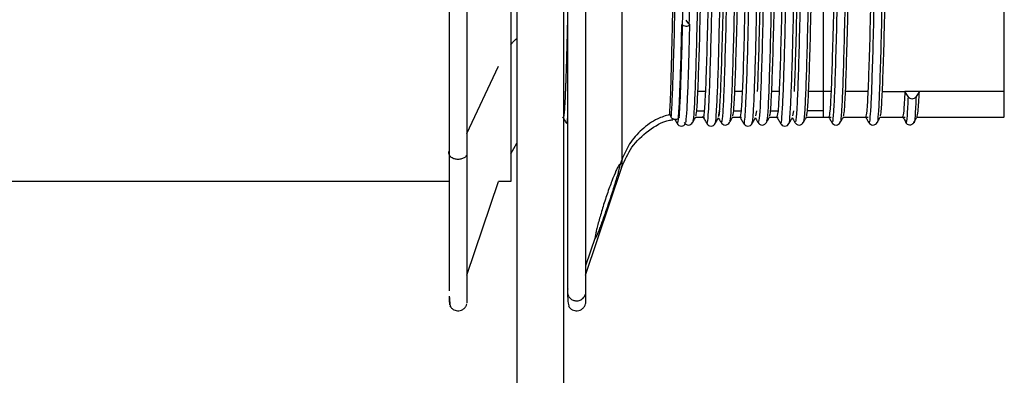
# Paper-space layout '_Inferior' of a CAD drawing. Header units: inches. Extents: x -0.5 to 3.7, y -6.4 to 5.4.
# Tile 2 of 4: x 1.6 to 3.7, y -1.8 to -1.1. Entities that reach past the tile are written whole.
import ezdxf

# ---------------------------------------------------------------- set-up
doc = ezdxf.new("R2010")
doc.units = ezdxf.units.IN
doc.header["$MEASUREMENT"] = 0

psp = doc.layouts.new('_Inferior')

# ---------------------------------------------------------------- linework, layer by layer
at = {"color": 7, "linetype": 'Continuous', "lineweight": 25}
for p, q in [((2.6559, 5.3686), (2.6559, -6.4414)), ((2.7559, 5.3686), (2.7559, -6.4414)), ((3.0233, -1.0851), (3.0172, -1.0774)), ((2.5496, -1.3198), (2.6168, -1.1759)), ((3.0584, -1.2296), (3.0425, -1.2296)), ((3.1372, -1.2296), (3.1213, -1.2296)), ((3.2159, -1.2296), (3.2, -1.2296)), ((3.3266, -1.2296), (3.2788, -1.2296)), ((3.4053, -1.2296), (3.3575, -1.2296)), ((3.4362, -1.2296), (3.4841, -1.2296)), ((3.491, -1.2406), (3.4841, -1.2295)), ((3.515, -1.2297), (3.4841, -1.2295)), ((3.6963, -1.2296), (3.4995, -1.2296)), ((3.515, -1.2297), (3.508, -1.2407)), ((2.9815, -1.278), (2.9855, -1.2849)), ((3.0401, -1.2708), (3.056, -1.2708)), ((3.0876, -1.2822), (3.0896, -1.2708)), ((3.1189, -1.2708), (3.1347, -1.2708)), ((3.1347, -1.2708), (3.1324, -1.2841)), ((3.1663, -1.2821), (3.1683, -1.2708)), ((3.1976, -1.2708), (3.2135, -1.2708)), ((3.2135, -1.2708), (3.2111, -1.2841)), ((3.2451, -1.282), (3.2471, -1.2708)), ((3.3097, -1.2708), (3.2763, -1.2708)), ((3.3097, -1.2708), (3.3097, -1.2841)), ((3.0379, -1.2845), (3.0562, -1.2845)), ((3.0922, -1.2949), (3.092, -1.2954)), ((3.1099, -1.2929), (3.1097, -1.2934)), ((3.1166, -1.2845), (3.1352, -1.2845)), ((3.1886, -1.2929), (3.1885, -1.293)), ((3.1954, -1.2845), (3.214, -1.2845)), ((3.2741, -1.2845), (3.3271, -1.2845)), ((3.3284, -1.293), (3.3283, -1.2928)), ((3.3528, -1.2845), (3.4059, -1.2845)), ((3.4071, -1.2932), (3.407, -1.2929)), ((3.4248, -1.2953), (3.4247, -1.295)), ((3.4316, -1.2845), (3.4846, -1.2845)), ((3.4856, -1.2928), (3.485, -1.2899)), ((3.5101, -1.2845), (3.6963, -1.2845)), ((2.6431, -1.3632), (2.6559, -1.3404)), ((2.8762, -1.3868), (2.8799, -1.3761)), ((2.8025, -1.6217), (2.8799, -1.3917)), ((2.512, -1.4222), (0.6749, -1.4222)), ((2.5496, -1.6217), (2.6168, -1.4222)), ((2.6434, -1.4222), (2.6168, -1.4222)), ((2.8232, -1.5414), (2.8025, -1.6019)), ((2.8025, -1.6624), (2.8025, -1.6827))]:
    psp.add_line(p, q, dxfattribs=at)
for points, knots in [([(2.5496, 0.6083), (2.5496, 0.609), (2.5496, 0.6161), (2.5496, 0.5878), (2.5496, 0.5211), (2.5496, 0.4093), (2.5496, 0.2624), (2.5496, 0.0844), (2.5496, -0.1173), (2.5496, -0.3352), (2.5496, -0.5607), (2.5496, -0.7855), (2.5496, -1.0001), (2.5496, -1.1992), (2.5496, -1.3092), (2.5496, -1.3643)], [0, 0, 0, 0, 0.008948, 0.091535, 0.174123, 0.256711, 0.339298, 0.421886, 0.504474, 0.587062, 0.669649, 0.752237, 0.834825, 0.917412, 1, 1, 1, 1]), ([(2.8025, 0.6099), (2.8025, 0.6101), (2.8025, 0.6173), (2.8025, 0.5912), (2.8025, 0.5285), (2.8025, 0.4197), (2.8025, 0.2756), (2.8025, 0.0999), (2.8025, -0.1002), (2.8025, -0.3171), (2.8025, -0.5424), (2.8025, -0.7674), (2.8025, -0.9836), (2.8025, -1.1826), (2.8025, -1.3569), (2.8025, -1.4989), (2.8025, -1.607), (2.8025, -1.6439), (2.8025, -1.6624)], [0, 0, 0, 0, 0.0015839, 0.068145, 0.1347061, 0.2012671, 0.2678282, 0.3343893, 0.4009503, 0.4675114, 0.5340725, 0.6006336, 0.6671946, 0.7337557, 0.8003168, 0.8668779, 0.9334389, 1, 1, 1, 1]), ([(2.512, -1.3561), (2.512, -1.0662), (2.512, -0.6331), (2.512, 0.1735), (2.512, 0.4819), (2.512, 0.5723)], [0, 0, 0, 0, 0.5, 0.5, 1, 1, 1, 1]), ([(2.7648, -1.6512), (2.7648, -1.6329), (2.7648, -1.5964), (2.7648, -1.4893), (2.7648, -1.3488), (2.7648, -1.1762), (2.7648, -0.9792), (2.7648, -0.7651), (2.7648, -0.5423), (2.7648, -0.3193), (2.7648, -0.1046), (2.7648, 0.0936), (2.7648, 0.2673), (2.7648, 0.4113), (2.7648, 0.5142), (2.7648, 0.5695), (2.7648, 0.5772), (2.7648, 0.5778)], [0, 0, 0, 0, 0.071052, 0.142104, 0.213156, 0.284208, 0.35526, 0.426312, 0.497364, 0.568416, 0.639468, 0.71052, 0.781573, 0.852625, 0.923677, 0.994729, 1, 1, 1, 1]), ([(2.6434, 0.3494), (2.6434, 0.3494), (2.6434, 0.2561), (2.6434, -0.0762), (2.6434, -0.3015), (2.6434, -0.7714), (2.6434, -0.9967), (2.6434, -1.3289), (2.6434, -1.4222), (2.6434, -1.4222)], [0, 0, 0, 0, 0.25, 0.25, 0.5, 0.5, 0.75, 0.75, 1, 1, 1, 1]), ([(2.8799, 0.3161), (2.8799, 0.3161), (2.8799, 0.3161), (2.8799, 0.2915), (2.8799, 0.2359), (2.8799, 0.1579), (2.8799, 0.0758), (2.8799, 0.0026), (2.8799, -0.0803), (2.8799, -0.1718), (2.8799, -0.2702), (2.8799, -0.3735), (2.8799, -0.4793), (2.8799, -0.5852), (2.8799, -0.6887), (2.8799, -0.7878), (2.8799, -0.8806), (2.8799, -0.9918), (2.8799, -1.1103), (2.8799, -1.2203), (2.8799, -1.2975), (2.8799, -1.349), (2.8799, -1.3675), (2.8799, -1.3761)], [0, 0, 0, 0, 0.020005, 0.078222, 0.143311, 0.215179, 0.253526, 0.293258, 0.334171, 0.376019, 0.418512, 0.461336, 0.50416, 0.546654, 0.588501, 0.629414, 0.669146, 0.707493, 0.779361, 0.84445, 0.902667, 0.954333, 1, 1, 1, 1]), ([(3.0142, 0.211), (3.014, 0.2105), (3.0133, 0.2093), (3.012, 0.1965), (3.0105, 0.1704), (3.009, 0.1303), (3.0077, 0.0856), (3.0063, 0.0327), (3.0048, -0.0356), (3.0033, -0.109), (3.0021, -0.1778), (3.0012, -0.2328), (3.0003, -0.2876), (2.9995, -0.3416), (2.9983, -0.4146), (2.997, -0.503), (2.9955, -0.6014), (2.9944, -0.6799), (2.9934, -0.7475), (2.9924, -0.8126), (2.9912, -0.8853), (2.9901, -0.9513), (2.9891, -1.0073), (2.9883, -1.0505), (2.9875, -1.0902), (2.9866, -1.1288), (2.9857, -1.1659), (2.9847, -1.2032), (2.9836, -1.2376), (2.9825, -1.2632), (2.9818, -1.2739), (2.9815, -1.278)], [0, 0, 0, 0, 0.021631, 0.057539, 0.109365, 0.153874, 0.19205, 0.22874, 0.273691, 0.326471, 0.355568, 0.383495, 0.410434, 0.436273, 0.460926, 0.512977, 0.557701, 0.595341, 0.621536, 0.652839, 0.689198, 0.730417, 0.757382, 0.784203, 0.808486, 0.834082, 0.864868, 0.894298, 0.932289, 0.973974, 1, 1, 1, 1]), ([(2.9855, -1.2849), (2.9863, -1.2762), (2.987, -1.2633), (2.9886, -1.2294), (2.9893, -1.2083), (2.9909, -1.1589), (2.9917, -1.1306), (2.9928, -1.0839), (2.9932, -1.0677), (2.9939, -1.034), (2.9943, -1.0163), (2.9954, -0.9611), (2.9962, -0.9214), (2.9977, -0.8378), (2.9985, -0.7941), (2.9997, -0.7271), (3.0001, -0.7046), (3.0008, -0.6593), (3.0012, -0.6367), (3.0023, -0.5684), (3.003, -0.5219), (3.0046, -0.4289), (3.0054, -0.3825), (3.0069, -0.2924), (3.0077, -0.2486), (3.0088, -0.1863), (3.0092, -0.1662), (3.0099, -0.1268), (3.0103, -0.1075), (3.0114, -0.0513), (3.0122, -0.0159), (3.0138, 0.0485), (3.0145, 0.0776), (3.0157, 0.1155), (3.0161, 0.1272), (3.0168, 0.1487), (3.0172, 0.1584), (3.0183, 0.1849), (3.019, 0.1989), (3.0206, 0.2186), (3.0214, 0.2243), (3.0222, 0.2256)], [0, 0, 0, 0, 0.0625, 0.0625, 0.125, 0.125, 0.1875, 0.1875, 0.21875, 0.21875, 0.25, 0.25, 0.3125, 0.3125, 0.375, 0.375, 0.40625, 0.40625, 0.4375, 0.4375, 0.5, 0.5, 0.5625, 0.5625, 0.625, 0.625, 0.65625, 0.65625, 0.6875, 0.6875, 0.75, 0.75, 0.8125, 0.8125, 0.84375, 0.84375, 0.875, 0.875, 0.9375, 0.9375, 1, 1, 1, 1]), ([(3.0026, -1.2849), (3.0033, -1.2746), (3.0047, -1.2537), (3.0069, -1.1954), (3.0091, -1.1192), (3.0112, -1.0256), (3.0133, -0.9178), (3.0155, -0.7982), (3.0177, -0.6713), (3.0198, -0.5406), (3.0219, -0.4095), (3.0242, -0.282), (3.0263, -0.1624), (3.0284, -0.0537), (3.0306, 0.0411), (3.0328, 0.1186), (3.0348, 0.1771), (3.037, 0.2131), (3.0387, 0.2286), (3.0396, 0.2244), (3.0398, 0.2235)], [0, 0, 0, 0, 0.057509, 0.115729, 0.1738, 0.231055, 0.288902, 0.347169, 0.404991, 0.462257, 0.520345, 0.578556, 0.636034, 0.693574, 0.751802, 0.809856, 0.867102, 0.924973, 0.983239, 1, 1, 1, 1]), ([(3.0527, 0.2232), (3.0521, 0.222), (3.0514, 0.218), (3.0502, 0.2049), (3.0497, 0.1958), (3.0485, 0.1723), (3.0478, 0.1579), (3.0466, 0.1239), (3.046, 0.1044), (3.0447, 0.061), (3.0441, 0.0371), (3.0432, -0.0014), (3.0429, -0.0147), (3.0423, -0.042), (3.042, -0.056), (3.0411, -0.0996), (3.0405, -0.1305), (3.0393, -0.1955), (3.0386, -0.2295), (3.0374, -0.2995), (3.0367, -0.3354), (3.0355, -0.4081), (3.0349, -0.4447), (3.0337, -0.5176), (3.0331, -0.5547), (3.0319, -0.6289), (3.0313, -0.666), (3.03, -0.7391), (3.0294, -0.7751), (3.0282, -0.8447), (3.0275, -0.8783), (3.0267, -0.9264), (3.0264, -0.9419), (3.0258, -0.9725), (3.0255, -0.9875), (3.0246, -1.0314), (3.0239, -1.0592), (3.0233, -1.0851)], [0, 0, 0, 0, 0.0625, 0.0625, 0.125, 0.125, 0.1875, 0.1875, 0.25, 0.25, 0.3125, 0.3125, 0.34375, 0.34375, 0.375, 0.375, 0.4375, 0.4375, 0.5, 0.5, 0.5625, 0.5625, 0.625, 0.625, 0.6875, 0.6875, 0.75, 0.75, 0.8125, 0.8125, 0.875, 0.875, 0.90625, 0.90625, 0.9375, 0.9375, 1, 1, 1, 1]), ([(3.0704, 0.2208), (3.0702, 0.2218), (3.0692, 0.2265), (3.0674, 0.2089), (3.0652, 0.1679), (3.0628, 0.1011), (3.0605, 0.0132), (3.0583, -0.0933), (3.0559, -0.2147), (3.0536, -0.3472), (3.0513, -0.4859), (3.049, -0.6262), (3.0467, -0.7638), (3.0443, -0.8935), (3.0421, -1.0111), (3.0398, -1.1127), (3.0374, -1.1951), (3.0352, -1.2542), (3.0331, -1.2894), (3.0317, -1.2925), (3.0311, -1.2939)], [0, 0, 0, 0, 0.017115, 0.075643, 0.133858, 0.192887, 0.251768, 0.309838, 0.368634, 0.427699, 0.486032, 0.544428, 0.603503, 0.662257, 0.720338, 0.779253, 0.838261, 0.896434, 0.955018, 1, 1, 1, 1]), ([(3.0425, -1.2296), (3.0433, -1.2087), (3.045, -1.1667), (3.0475, -1.0723), (3.0499, -0.9592), (3.0523, -0.8296), (3.0549, -0.6886), (3.0573, -0.5418), (3.0597, -0.3949), (3.0622, -0.2533), (3.0647, -0.1227), (3.0671, -0.008), (3.0696, 0.0864), (3.0721, 0.1576), (3.0745, 0.1988), (3.0762, 0.216), (3.077, 0.2112), (3.0771, 0.2111)], [0, 0, 0, 0, 0.07094, 0.142707, 0.213916, 0.284615, 0.356326, 0.427757, 0.498334, 0.569934, 0.641532, 0.712108, 0.783542, 0.855252, 0.925947, 0.997161, 1, 1, 1, 1]), ([(3.0616, -1.2961), (3.0621, -1.2968), (3.0633, -1.2983), (3.0652, -1.2753), (3.0673, -1.2308), (3.0695, -1.1648), (3.0717, -1.0808), (3.0738, -0.9808), (3.076, -0.8674), (3.0782, -0.7443), (3.0803, -0.6153), (3.0824, -0.484), (3.0846, -0.3538), (3.0868, -0.2293), (3.0888, -0.1141), (3.091, -0.011), (3.0932, 0.0768), (3.0954, 0.1463), (3.0974, 0.1949), (3.0994, 0.2218), (3.1005, 0.2227), (3.101, 0.223)], [0, 0, 0, 0, 0.0370522, 0.0911832, 0.145961, 0.2010658, 0.2556815, 0.3098857, 0.3648673, 0.4198957, 0.47418, 0.528689, 0.5837791, 0.6386352, 0.6927628, 0.7475611, 0.8026632, 0.8572532, 0.9114748, 0.9664691, 1, 1, 1, 1]), ([(3.0792, -1.2959), (3.0795, -1.2961), (3.0805, -1.297), (3.0822, -1.275), (3.0844, -1.231), (3.0866, -1.165), (3.0887, -1.081), (3.0908, -0.981), (3.093, -0.8677), (3.0952, -0.7445), (3.0973, -0.6156), (3.0994, -0.4843), (3.1016, -0.3541), (3.1038, -0.2296), (3.1059, -0.1143), (3.1081, -0.0112), (3.1103, 0.0766), (3.1124, 0.1461), (3.1145, 0.1951), (3.1166, 0.2235), (3.118, 0.2241), (3.1186, 0.2244)], [0, 0, 0, 0, 0.0231904, 0.0773155, 0.1320873, 0.1871861, 0.2417958, 0.2959942, 0.3509698, 0.4059922, 0.4602707, 0.5147737, 0.5698578, 0.624708, 0.6788297, 0.733622, 0.7887182, 0.8433022, 0.897518, 0.9525063, 1, 1, 1, 1]), ([(3.1246, 0.2102), (3.1238, 0.2072), (3.1223, 0.201), (3.12, 0.1566), (3.1174, 0.0866), (3.1149, -0.008), (3.1126, -0.1227), (3.1101, -0.2534), (3.1076, -0.395), (3.1052, -0.5418), (3.1027, -0.6886), (3.1002, -0.8296), (3.0978, -0.9592), (3.0953, -1.0723), (3.0928, -1.1667), (3.0912, -1.2087), (3.0904, -1.2296)], [0, 0, 0, 0, 0.065307, 0.136674, 0.209062, 0.281168, 0.352412, 0.424688, 0.496962, 0.568205, 0.640314, 0.712701, 0.784064, 0.855951, 0.928395, 1, 1, 1, 1]), ([(3.1316, 0.2213), (3.1314, 0.2218), (3.1305, 0.2246), (3.1288, 0.2045), (3.1266, 0.1606), (3.1242, 0.0906), (3.1219, 0.0002), (3.1196, -0.1084), (3.1173, -0.2316), (3.1149, -0.3652), (3.1127, -0.5043), (3.1104, -0.6445), (3.108, -0.7814), (3.1057, -0.9097), (3.1035, -1.0254), (3.1011, -1.1247), (3.0988, -1.2042), (3.0966, -1.2605), (3.0943, -1.2935), (3.0929, -1.2945), (3.0922, -1.2949)], [0, 0, 0, 0, 0.0121119, 0.0703521, 0.1285609, 0.1874868, 0.2461316, 0.3040647, 0.3628133, 0.4216958, 0.4797604, 0.5381629, 0.5971121, 0.6556072, 0.7136065, 0.7724502, 0.8312537, 0.8892135, 0.9477814, 1, 1, 1, 1]), ([(3.1492, 0.2201), (3.1488, 0.2214), (3.1477, 0.2254), (3.1459, 0.2049), (3.1436, 0.1603), (3.1412, 0.0905), (3.1389, -0.0001), (3.1367, -0.1087), (3.1343, -0.2318), (3.132, -0.3654), (3.1297, -0.5045), (3.1275, -0.6448), (3.1251, -0.7817), (3.1228, -0.91), (3.1205, -1.0256), (3.1182, -1.1249), (3.1158, -1.2045), (3.1136, -1.2602), (3.1116, -1.2911), (3.1104, -1.2924), (3.1099, -1.2929)], [0, 0, 0, 0, 0.026324, 0.084774, 0.143193, 0.202331, 0.261187, 0.319329, 0.378289, 0.437384, 0.495658, 0.554271, 0.613432, 0.672138, 0.730347, 0.789402, 0.848418, 0.906586, 0.965365, 1, 1, 1, 1]), ([(3.1213, -1.2296), (3.1221, -1.2087), (3.1237, -1.1667), (3.1262, -1.0723), (3.1287, -0.9592), (3.1311, -0.8296), (3.1336, -0.6886), (3.1361, -0.5418), (3.1385, -0.3949), (3.141, -0.2533), (3.1435, -0.1227), (3.1458, -0.008), (3.1483, 0.0864), (3.1509, 0.1576), (3.1532, 0.1988), (3.1549, 0.216), (3.1558, 0.2112), (3.1558, 0.2111)], [0, 0, 0, 0, 0.07094, 0.142707, 0.213916, 0.284615, 0.356326, 0.427757, 0.498334, 0.569934, 0.641532, 0.712108, 0.783542, 0.855252, 0.925947, 0.997161, 1, 1, 1, 1]), ([(3.1404, -1.2976), (3.1404, -1.298), (3.1412, -1.3027), (3.1427, -1.2904), (3.1448, -1.2595), (3.147, -1.2048), (3.1492, -1.131), (3.1513, -1.0397), (3.1534, -0.9337), (3.1556, -0.8156), (3.1578, -0.6895), (3.1599, -0.5591), (3.1621, -0.4279), (3.1643, -0.2995), (3.1664, -0.1786), (3.1685, -0.0682), (3.1707, 0.0288), (3.1729, 0.1088), (3.175, 0.1702), (3.1771, 0.209), (3.1787, 0.2267), (3.1796, 0.2244), (3.1797, 0.224)], [0, 0, 0, 0, 0.005577, 0.060101, 0.11435, 0.169354, 0.224335, 0.278544, 0.333121, 0.38821, 0.442995, 0.49711, 0.551953, 0.60703, 0.661526, 0.715797, 0.770812, 0.825781, 0.879972, 0.934575, 0.989666, 1, 1, 1, 1]), ([(3.158, -1.2971), (3.1586, -1.2954), (3.1599, -1.2915), (3.1619, -1.2588), (3.1641, -1.2051), (3.1663, -1.1311), (3.1683, -1.0399), (3.1705, -0.934), (3.1727, -0.8158), (3.1749, -0.6898), (3.1769, -0.5594), (3.1791, -0.4282), (3.1813, -0.2998), (3.1834, -0.1789), (3.1855, -0.0684), (3.1877, 0.0286), (3.1899, 0.1087), (3.192, 0.17), (3.1942, 0.2094), (3.196, 0.2275), (3.197, 0.224), (3.1973, 0.2229)], [0, 0, 0, 0, 0.0461247, 0.1003578, 0.1553464, 0.2103115, 0.2645046, 0.3190656, 0.3741386, 0.428908, 0.4830069, 0.537834, 0.592895, 0.6473751, 0.7016308, 0.7566301, 0.8115826, 0.8657582, 0.920345, 0.9754207, 1, 1, 1, 1]), ([(3.2101, 0.2207), (3.2099, 0.221), (3.209, 0.2226), (3.2073, 0.2), (3.205, 0.1526), (3.2026, 0.0797), (3.2003, -0.0134), (3.1981, -0.1241), (3.1957, -0.2489), (3.1934, -0.3835), (3.1911, -0.523), (3.1888, -0.663), (3.1865, -0.7991), (3.1842, -0.926), (3.1819, -1.0397), (3.1796, -1.1366), (3.1772, -1.2132), (3.175, -1.2661), (3.1729, -1.2951), (3.1715, -1.2942), (3.1709, -1.2938)], [0, 0, 0, 0, 0.015026, 0.073396, 0.132029, 0.19125, 0.250056, 0.308304, 0.367403, 0.426502, 0.48475, 0.543555, 0.602777, 0.661409, 0.719779, 0.778951, 0.837947, 0.896146, 0.955095, 1, 1, 1, 1]), ([(3.2279, 0.2202), (3.2274, 0.2212), (3.2262, 0.224), (3.2243, 0.2004), (3.222, 0.1524), (3.2197, 0.0796), (3.2174, -0.0136), (3.2151, -0.1243), (3.2128, -0.2492), (3.2104, -0.3838), (3.2082, -0.5233), (3.2059, -0.6633), (3.2035, -0.7994), (3.2012, -0.9262), (3.199, -1.0399), (3.1966, -1.1367), (3.1943, -1.2134), (3.1921, -1.2658), (3.1901, -1.2931), (3.189, -1.2929), (3.1886, -1.2929)], [0, 0, 0, 0, 0.032346, 0.090734, 0.149385, 0.208625, 0.267448, 0.325714, 0.384831, 0.443948, 0.502215, 0.561038, 0.620278, 0.678929, 0.737317, 0.796506, 0.855521, 0.913737, 0.972704, 1, 1, 1, 1]), ([(3.2, -1.2296), (3.2008, -1.2087), (3.2024, -1.1667), (3.205, -1.0723), (3.2074, -0.9592), (3.2098, -0.8296), (3.2123, -0.6886), (3.2148, -0.5418), (3.2172, -0.3949), (3.2197, -0.2533), (3.2222, -0.1227), (3.2246, -0.008), (3.2271, 0.0864), (3.2296, 0.1576), (3.232, 0.1988), (3.2336, 0.216), (3.2345, 0.2112), (3.2345, 0.2111)], [0, 0, 0, 0, 0.07094, 0.142707, 0.213916, 0.284615, 0.356326, 0.427757, 0.498334, 0.569934, 0.641532, 0.712108, 0.783542, 0.855252, 0.925947, 0.997161, 1, 1, 1, 1]), ([(3.2191, -1.2958), (3.2195, -1.2968), (3.2206, -1.2996), (3.2223, -1.2798), (3.2245, -1.2386), (3.2267, -1.1754), (3.2289, -1.0938), (3.2309, -0.9959), (3.2331, -0.8844), (3.2353, -0.7623), (3.2374, -0.634), (3.2396, -0.5028), (3.2418, -0.3722), (3.2439, -0.2466), (3.246, -0.1299), (3.2482, -0.0248), (3.2504, 0.0653), (3.2525, 0.1377), (3.2546, 0.189), (3.2564, 0.2174), (3.2575, 0.2201), (3.2578, 0.2209)], [0, 0, 0, 0, 0.029196, 0.084337, 0.139978, 0.19607, 0.251782, 0.306891, 0.362779, 0.418834, 0.474228, 0.529561, 0.5856, 0.64152, 0.696649, 0.752314, 0.808406, 0.864095, 0.919214, 0.975118, 1, 1, 1, 1]), ([(3.2367, -1.2964), (3.2369, -1.2967), (3.2378, -1.2986), (3.2394, -1.2794), (3.2415, -1.2389), (3.2437, -1.1755), (3.2459, -1.094), (3.248, -0.9962), (3.2502, -0.8846), (3.2524, -0.7625), (3.2545, -0.6342), (3.2566, -0.5031), (3.2588, -0.3725), (3.261, -0.2469), (3.2631, -0.1301), (3.2652, -0.0251), (3.2674, 0.0651), (3.2696, 0.1375), (3.2717, 0.189), (3.2735, 0.2184), (3.2747, 0.2211), (3.2751, 0.2221)], [0, 0, 0, 0, 0.014974, 0.07051, 0.126549, 0.183042, 0.239152, 0.294656, 0.350944, 0.4074, 0.46319, 0.518919, 0.57536, 0.63168, 0.687203, 0.743267, 0.799761, 0.855848, 0.911361, 0.967665, 1, 1, 1, 1]), ([(3.289, 0.2202), (3.2886, 0.2204), (3.2875, 0.2211), (3.2857, 0.1952), (3.2834, 0.1442), (3.281, 0.0684), (3.2788, -0.0272), (3.2765, -0.14), (3.2742, -0.2664), (3.2718, -0.4019), (3.2696, -0.5417), (3.2673, -0.6815), (3.2649, -0.8166), (3.2626, -0.9419), (3.2604, -1.0536), (3.258, -1.148), (3.2557, -1.2217), (3.2534, -1.2712), (3.2514, -1.2964), (3.2502, -1.2941), (3.2497, -1.2932)], [0, 0, 0, 0, 0.0256866, 0.0838766, 0.1425641, 0.2017071, 0.2603017, 0.3185572, 0.3776334, 0.4365751, 0.4946988, 0.5535364, 0.6126561, 0.6710563, 0.729488, 0.7886133, 0.8474298, 0.905559, 0.9645173, 1, 1, 1, 1]), ([(3.3066, 0.2207), (3.3061, 0.2212), (3.3048, 0.2227), (3.3028, 0.1954), (3.3005, 0.144), (3.2981, 0.0683), (3.2958, -0.0274), (3.2936, -0.1402), (3.2912, -0.2667), (3.2889, -0.4022), (3.2866, -0.542), (3.2843, -0.6818), (3.2819, -0.8169), (3.2797, -0.9422), (3.2774, -1.0538), (3.275, -1.1481), (3.2727, -1.222), (3.2705, -1.271), (3.2686, -1.2951), (3.2676, -1.2936), (3.2673, -1.2932)], [0, 0, 0, 0, 0.040731, 0.09889, 0.157547, 0.216659, 0.275223, 0.333448, 0.392493, 0.451404, 0.509498, 0.568305, 0.627393, 0.685763, 0.744164, 0.803258, 0.862044, 0.920143, 0.979071, 1, 1, 1, 1]), ([(3.2788, -1.2296), (3.2796, -1.2087), (3.2812, -1.1667), (3.2837, -1.0723), (3.2862, -0.9592), (3.2886, -0.8296), (3.2911, -0.6886), (3.2936, -0.5418), (3.2959, -0.3949), (3.2984, -0.2533), (3.301, -0.1227), (3.3033, -0.008), (3.3058, 0.0864), (3.3083, 0.1576), (3.3107, 0.1988), (3.3124, 0.216), (3.3132, 0.2112), (3.3133, 0.2111)], [0, 0, 0, 0, 0.07094, 0.142707, 0.213916, 0.284615, 0.356326, 0.427757, 0.498334, 0.569934, 0.641532, 0.712108, 0.783542, 0.855252, 0.925947, 0.997161, 1, 1, 1, 1]), ([(3.3097, 0.2112), (3.3097, 0.2114), (3.3097, 0.2161), (3.3097, 0.1991), (3.3097, 0.1582), (3.3097, 0.0872), (3.3097, -0.0068), (3.3097, -0.1214), (3.3097, -0.2519), (3.3097, -0.3934), (3.3097, -0.5403), (3.3097, -0.6871), (3.3097, -0.8281), (3.3097, -0.9579), (3.3097, -1.0716), (3.3097, -1.1642), (3.3097, -1.2347), (3.3097, -1.2588), (3.3097, -1.2708)], [0, 0, 0, 0, 0.001741, 0.068291, 0.134842, 0.201393, 0.267943, 0.334494, 0.401044, 0.467595, 0.534146, 0.600696, 0.667247, 0.733798, 0.800348, 0.866899, 0.933449, 1, 1, 1, 1]), ([(3.3608, 0.2104), (3.3601, 0.2074), (3.3585, 0.2012), (3.3562, 0.1566), (3.3536, 0.0866), (3.3512, -0.008), (3.3488, -0.1227), (3.3463, -0.2534), (3.3438, -0.395), (3.3414, -0.5418), (3.3389, -0.6886), (3.3364, -0.8296), (3.334, -0.9592), (3.3315, -1.0723), (3.329, -1.1667), (3.3274, -1.2087), (3.3266, -1.2296)], [0, 0, 0, 0, 0.066229, 0.137525, 0.209842, 0.281876, 0.35305, 0.425255, 0.497458, 0.568631, 0.640669, 0.712984, 0.784277, 0.856093, 0.928465, 1, 1, 1, 1]), ([(3.3678, 0.2203), (3.3673, 0.2201), (3.3661, 0.2195), (3.3642, 0.1899), (3.3618, 0.1354), (3.3595, 0.0568), (3.3572, -0.0413), (3.3549, -0.1561), (3.3526, -0.2841), (3.3502, -0.4204), (3.348, -0.5605), (3.3457, -0.7), (3.3433, -0.834), (3.3411, -0.9577), (3.3388, -1.0673), (3.3364, -1.1591), (3.3341, -1.2299), (3.3319, -1.276), (3.3299, -1.2978), (3.3288, -1.2942), (3.3284, -1.293)], [0, 0, 0, 0, 0.035284, 0.093249, 0.151885, 0.210842, 0.269121, 0.327337, 0.386284, 0.444962, 0.502916, 0.561679, 0.62059, 0.678688, 0.7371, 0.796072, 0.854602, 0.912617, 0.971478, 1, 1, 1, 1]), ([(3.3854, 0.2216), (3.3847, 0.2215), (3.3833, 0.2213), (3.3812, 0.19), (3.3789, 0.1352), (3.3765, 0.0567), (3.3742, -0.0415), (3.372, -0.1564), (3.3696, -0.2844), (3.3673, -0.4207), (3.3651, -0.5608), (3.3627, -0.7002), (3.3604, -0.8343), (3.3581, -0.9579), (3.3558, -1.0675), (3.3535, -1.1592), (3.3512, -1.2301), (3.3489, -1.2756), (3.3471, -1.2969), (3.3462, -1.2944), (3.346, -1.2938)], [0, 0, 0, 0, 0.049445, 0.107368, 0.165962, 0.224876, 0.283113, 0.341288, 0.400192, 0.458828, 0.51674, 0.575461, 0.634329, 0.692386, 0.750755, 0.809685, 0.868173, 0.926146, 0.984964, 1, 1, 1, 1]), ([(3.3575, -1.2296), (3.3583, -1.2087), (3.3599, -1.1667), (3.3624, -1.0723), (3.3649, -0.9592), (3.3673, -0.8296), (3.3698, -0.6886), (3.3723, -0.5418), (3.3747, -0.3949), (3.3772, -0.2533), (3.3797, -0.1227), (3.3821, -0.008), (3.3846, 0.0864), (3.3871, 0.1576), (3.3895, 0.1988), (3.3911, 0.216), (3.392, 0.2112), (3.392, 0.2111)], [0, 0, 0, 0, 0.07094, 0.142707, 0.213916, 0.284615, 0.356326, 0.427757, 0.498334, 0.569934, 0.641532, 0.712108, 0.783542, 0.855252, 0.925947, 0.997161, 1, 1, 1, 1]), ([(3.4464, 0.2204), (3.4459, 0.2194), (3.4446, 0.217), (3.4426, 0.1839), (3.4403, 0.1262), (3.4379, 0.0448), (3.4357, -0.0557), (3.4334, -0.1725), (3.431, -0.3019), (3.4287, -0.439), (3.4265, -0.5792), (3.4241, -0.7183), (3.4218, -0.8512), (3.4195, -0.9732), (3.4172, -1.0806), (3.4148, -1.1697), (3.4126, -1.2376), (3.4103, -1.2802), (3.4084, -1.299), (3.4074, -1.2944), (3.4071, -1.2932)], [0, 0, 0, 0, 0.03958, 0.0977014, 0.1566116, 0.2157099, 0.2740158, 0.3325572, 0.3917001, 0.4504407, 0.5086064, 0.5676212, 0.6266495, 0.6848283, 0.7435446, 0.8026898, 0.8612601, 0.9195418, 0.9786313, 1, 1, 1, 1]), ([(3.4642, 0.2233), (3.4634, 0.2221), (3.4619, 0.2199), (3.4597, 0.1842), (3.4573, 0.1259), (3.4549, 0.0447), (3.4527, -0.0559), (3.4504, -0.1727), (3.448, -0.3022), (3.4457, -0.4393), (3.4435, -0.5795), (3.4412, -0.7186), (3.4388, -0.8514), (3.4366, -0.9734), (3.4343, -1.0809), (3.4319, -1.1698), (3.4296, -1.2379), (3.4274, -1.2796), (3.4257, -1.2983), (3.4249, -1.2955), (3.4248, -1.2953)], [0, 0, 0, 0, 0.058784, 0.11681, 0.175622, 0.234623, 0.292832, 0.351277, 0.410322, 0.468966, 0.527035, 0.585952, 0.644883, 0.702966, 0.761585, 0.820632, 0.879106, 0.937291, 0.996283, 1, 1, 1, 1]), ([(3.4362, -1.2296), (3.437, -1.2087), (3.4387, -1.1667), (3.4412, -1.0723), (3.4436, -0.9592), (3.446, -0.8296), (3.4486, -0.6886), (3.451, -0.5418), (3.4534, -0.3949), (3.4559, -0.2533), (3.4584, -0.1227), (3.4608, -0.008), (3.4633, 0.0864), (3.4658, 0.1576), (3.4682, 0.1988), (3.4699, 0.216), (3.4707, 0.2112), (3.4708, 0.2111)], [0, 0, 0, 0, 0.07094, 0.142707, 0.213916, 0.284615, 0.356326, 0.427757, 0.498334, 0.569934, 0.641532, 0.712108, 0.783542, 0.855252, 0.925947, 0.997161, 1, 1, 1, 1]), ([(3.6963, -1.2296), (3.6963, -1.2086), (3.6963, -1.1666), (3.6963, -1.0723), (3.6963, -0.9593), (3.6963, -0.8295), (3.6963, -0.6886), (3.6963, -0.5419), (3.6963, -0.3949), (3.6963, -0.2534), (3.6963, -0.1227), (3.6963, -0.0079), (3.6963, 0.0864), (3.6963, 0.1576), (3.6963, 0.1988), (3.6963, 0.216), (3.6963, 0.2113), (3.6963, 0.2111)], [0, 0, 0, 0, 0.071241, 0.142483, 0.213724, 0.284966, 0.356207, 0.427448, 0.49869, 0.569931, 0.641172, 0.712414, 0.783655, 0.854897, 0.926138, 0.997379, 1, 1, 1, 1]), ([(3.0926, 0.2096), (3.0919, 0.2069), (3.0903, 0.201), (3.088, 0.1571), (3.0856, 0.0875), (3.0831, -0.0069), (3.0806, -0.1214), (3.0782, -0.2519), (3.0757, -0.3933), (3.0732, -0.5403), (3.0708, -0.687), (3.0683, -0.8281), (3.0658, -0.9579), (3.0634, -1.0715), (3.0609, -1.1642), (3.0584, -1.2348), (3.0568, -1.2588), (3.056, -1.2708)], [0, 0, 0, 0, 0.059007, 0.126206, 0.192923, 0.260595, 0.328003, 0.394605, 0.462172, 0.529737, 0.596338, 0.663749, 0.73142, 0.798133, 0.865337, 0.93306, 1, 1, 1, 1]), ([(3.1714, 0.2097), (3.1706, 0.207), (3.1691, 0.2011), (3.1667, 0.1571), (3.1643, 0.0875), (3.1618, -0.0069), (3.1593, -0.1214), (3.1569, -0.2519), (3.1544, -0.3933), (3.1519, -0.5403), (3.1495, -0.687), (3.1471, -0.8281), (3.1445, -0.9579), (3.1421, -1.0715), (3.1397, -1.1642), (3.1372, -1.2348), (3.1355, -1.2588), (3.1347, -1.2708)], [0, 0, 0, 0, 0.059417, 0.126587, 0.193275, 0.260917, 0.328295, 0.394868, 0.462407, 0.529942, 0.596514, 0.663896, 0.731537, 0.798221, 0.865395, 0.93309, 1, 1, 1, 1]), ([(3.2032, 0.2095), (3.2025, 0.2066), (3.201, 0.2005), (3.1987, 0.1566), (3.1962, 0.0866), (3.1937, -0.008), (3.1913, -0.1227), (3.1888, -0.2534), (3.1863, -0.395), (3.1839, -0.5418), (3.1814, -0.6886), (3.1789, -0.8296), (3.1765, -0.9592), (3.1741, -1.0723), (3.1715, -1.1667), (3.1699, -1.2087), (3.1691, -1.2296)], [0, 0, 0, 0, 0.062252, 0.133852, 0.206477, 0.278818, 0.350295, 0.422808, 0.495318, 0.566794, 0.639138, 0.711762, 0.783359, 0.85548, 0.928161, 1, 1, 1, 1]), ([(3.2495, 0.2059), (3.2489, 0.2037), (3.2476, 0.1981), (3.2454, 0.1568), (3.2431, 0.0876), (3.2405, -0.0069), (3.238, -0.1214), (3.2357, -0.2519), (3.2332, -0.3933), (3.2307, -0.5403), (3.2283, -0.687), (3.2258, -0.8281), (3.2233, -0.9579), (3.2209, -1.0715), (3.2184, -1.1642), (3.2159, -1.2348), (3.2143, -1.2588), (3.2135, -1.2708)], [0, 0, 0, 0, 0.042905, 0.111254, 0.179112, 0.247942, 0.316503, 0.384245, 0.452969, 0.52169, 0.589431, 0.657995, 0.726824, 0.794679, 0.863032, 0.931915, 1, 1, 1, 1]), ([(3.282, 0.2098), (3.2813, 0.2069), (3.2797, 0.2007), (3.2774, 0.1566), (3.2749, 0.0866), (3.2724, -0.008), (3.27, -0.1227), (3.2675, -0.2534), (3.265, -0.395), (3.2627, -0.5418), (3.2602, -0.6886), (3.2577, -0.8296), (3.2553, -0.9592), (3.2528, -1.0723), (3.2503, -1.1667), (3.2487, -1.2087), (3.2479, -1.2296)], [0, 0, 0, 0, 0.063531, 0.135033, 0.207559, 0.279802, 0.351181, 0.423595, 0.496006, 0.567385, 0.639631, 0.712155, 0.783654, 0.855677, 0.928259, 1, 1, 1, 1]), ([(3.4395, 0.2098), (3.4387, 0.2069), (3.4372, 0.2007), (3.4349, 0.1566), (3.4324, 0.0866), (3.4299, -0.008), (3.4275, -0.1227), (3.425, -0.2534), (3.4225, -0.395), (3.4201, -0.5418), (3.4177, -0.6886), (3.4151, -0.8296), (3.4127, -0.9592), (3.4103, -1.0723), (3.4078, -1.1667), (3.4061, -1.2087), (3.4053, -1.2296)], [0, 0, 0, 0, 0.0635, 0.135004, 0.207533, 0.279778, 0.351159, 0.423576, 0.495989, 0.56737, 0.639618, 0.712145, 0.783647, 0.855672, 0.928256, 1, 1, 1, 1]), ([(2.764, -1.0767), (2.7639, -1.0808), (2.7638, -1.0891), (2.7635, -1.1012), (2.7632, -1.1132), (2.7629, -1.125), (2.7626, -1.1365), (2.7623, -1.1478), (2.762, -1.1589), (2.7617, -1.1697), (2.7613, -1.1801), (2.761, -1.1902), (2.7607, -1.2), (2.7604, -1.2093), (2.76, -1.2183), (2.7597, -1.2267), (2.7592, -1.2373), (2.7587, -1.2489), (2.7581, -1.2603), (2.7575, -1.2692), (2.7569, -1.2759), (2.7564, -1.2808), (2.7561, -1.2827), (2.7559, -1.2837)], [0, 0, 0, 0, 0.0346924, 0.0699075, 0.1056397, 0.1418826, 0.1786288, 0.21587, 0.2535972, 0.2918003, 0.3304683, 0.3695892, 0.4091502, 0.4491373, 0.4895359, 0.5303301, 0.5715032, 0.6525239, 0.7297018, 0.8029746, 0.8723084, 0.9377724, 1, 1, 1, 1]), ([(2.9984, -1.2959), (2.9988, -1.2967), (3, -1.2992), (3.0018, -1.2783), (3.0039, -1.2357), (3.0061, -1.1725), (3.0076, -1.1151), (3.0083, -1.0866)], [0, 0, 0, 0, 0.126963, 0.3433, 0.562721, 0.782703, 1, 1, 1, 1]), ([(3.0083, -1.0866), (3.0086, -1.087), (3.0092, -1.0877), (3.0104, -1.0886), (3.0128, -1.0898), (3.0168, -1.0906), (3.0211, -1.0898), (3.0238, -1.0884), (3.0248, -1.0874), (3.0253, -1.0869)], [0, 0, 0, 0, 0.084573, 0.167828, 0.252401, 0.502166, 0.751932, 0.876032, 1, 1, 1, 1]), ([(3.0159, -1.2962), (3.0164, -1.2959), (3.0175, -1.2951), (3.0189, -1.2748), (3.0203, -1.248), (3.0217, -1.2154), (3.0233, -1.1654), (3.0246, -1.1133), (3.0253, -1.0869)], [0, 0, 0, 0, 0.1364608, 0.3594705, 0.4706884, 0.581907, 0.7884054, 1, 1, 1, 1]), ([(2.6434, -1.1303), (2.6446, -1.1285), (2.6477, -1.1236), (2.6527, -1.1195), (2.6559, -1.1168)], [0, 0, 0, 0, 0.351808, 1, 1, 1, 1]), ([(3.0381, -1.2819), (3.0387, -1.28), (3.0403, -1.2758), (3.0417, -1.246), (3.0425, -1.2296)], [0, 0, 0, 0, 0.4517132, 1, 1, 1, 1]), ([(3.0904, -1.2296), (3.0896, -1.2458), (3.088, -1.2777), (3.0863, -1.2818), (3.0855, -1.2839)], [0, 0, 0, 0, 0.507216, 1, 1, 1, 1]), ([(3.1168, -1.2817), (3.1175, -1.2799), (3.119, -1.2756), (3.1205, -1.246), (3.1213, -1.2296)], [0, 0, 0, 0, 0.447123, 1, 1, 1, 1]), ([(3.1956, -1.2818), (3.1962, -1.28), (3.1978, -1.2757), (3.1992, -1.246), (3.2, -1.2296)], [0, 0, 0, 0, 0.449609, 1, 1, 1, 1]), ([(3.2742, -1.2822), (3.2749, -1.2803), (3.2765, -1.2761), (3.278, -1.2459), (3.2788, -1.2296)], [0, 0, 0, 0, 0.457328, 1, 1, 1, 1]), ([(3.3266, -1.2296), (3.3258, -1.2458), (3.3242, -1.2777), (3.3226, -1.2818), (3.3218, -1.2839)], [0, 0, 0, 0, 0.507216, 1, 1, 1, 1]), ([(3.353, -1.2821), (3.3537, -1.2802), (3.3552, -1.276), (3.3567, -1.2459), (3.3575, -1.2296)], [0, 0, 0, 0, 0.45603, 1, 1, 1, 1]), ([(3.4053, -1.2296), (3.4045, -1.2458), (3.4029, -1.2777), (3.4013, -1.2818), (3.4005, -1.2839)], [0, 0, 0, 0, 0.507216, 1, 1, 1, 1]), ([(3.4318, -1.2819), (3.4325, -1.28), (3.434, -1.2758), (3.4354, -1.246), (3.4362, -1.2296)], [0, 0, 0, 0, 0.4500728, 1, 1, 1, 1]), ([(3.4841, -1.2296), (3.4833, -1.2458), (3.4817, -1.2777), (3.48, -1.2818), (3.4792, -1.2839)], [0, 0, 0, 0, 0.507216, 1, 1, 1, 1]), ([(3.5101, -1.2839), (3.5109, -1.2818), (3.5126, -1.2777), (3.5142, -1.2458), (3.515, -1.2297)], [0, 0, 0, 0, 0.492405, 1, 1, 1, 1]), ([(3.6963, -1.2839), (3.6963, -1.2819), (3.6963, -1.2777), (3.6963, -1.2458), (3.6963, -1.2296)], [0, 0, 0, 0, 0.490632, 1, 1, 1, 1]), ([(3.491, -1.2406), (3.4903, -1.2555), (3.4887, -1.2853), (3.4869, -1.3002), (3.4859, -1.2943), (3.4856, -1.2928)], [0, 0, 0, 0, 0.4256, 0.856348, 1, 1, 1, 1]), ([(3.491, -1.2406), (3.4913, -1.2411), (3.4919, -1.242), (3.4932, -1.2431), (3.4955, -1.2446), (3.4995, -1.2457), (3.5038, -1.2446), (3.5066, -1.2427), (3.5076, -1.2414), (3.508, -1.2407)], [0, 0, 0, 0, 0.084242, 0.167171, 0.251413, 0.500201, 0.748989, 0.874495, 1, 1, 1, 1]), ([(3.508, -1.2407), (3.5073, -1.2555), (3.5058, -1.2851), (3.504, -1.3), (3.5031, -1.2951), (3.503, -1.2943)], [0, 0, 0, 0, 0.4526443, 0.9107641, 1, 1, 1, 1]), ([(2.9821, -1.2791), (2.9735, -1.2817), (2.9517, -1.2885), (2.922, -1.3102), (2.8952, -1.3402), (2.8849, -1.3643), (2.8799, -1.3761)], [0, 0, 0, 0, 0.183327, 0.462621, 0.737704, 1, 1, 1, 1]), ([(3.056, -1.2708), (3.0555, -1.2765), (3.0547, -1.2846), (3.0539, -1.2832), (3.0536, -1.2828)], [0, 0, 0, 0, 0.69556, 1, 1, 1, 1]), ([(2.7538, -1.2841), (2.7552, -1.2865), (2.758, -1.2913), (2.7607, -1.2961), (2.7621, -1.2985)], [0, 0, 0, 0, 0.499997, 1, 1, 1, 1]), ([(2.7622, -1.2962), (2.7624, -1.2972), (2.7633, -1.3014), (2.7642, -1.2918), (2.7648, -1.2845)], [0, 0, 0, 0, 0.239443, 1, 1, 1, 1]), ([(2.8799, -1.3912), (2.8863, -1.3765), (2.8995, -1.3463), (2.936, -1.3123), (2.9679, -1.293), (2.9869, -1.2904), (2.9893, -1.2901)], [0, 0, 0, 0, 0.30714, 0.629812, 0.952483, 1, 1, 1, 1]), ([(3.0026, -1.2849), (3.0023, -1.2853), (3.0017, -1.2862), (3.0006, -1.2873), (2.9983, -1.289), (2.994, -1.2903), (2.9896, -1.2889), (2.9869, -1.2868), (2.986, -1.2855), (2.9855, -1.2849)], [0, 0, 0, 0, 0.077401, 0.154454, 0.233189, 0.50011, 0.767031, 0.882776, 1, 1, 1, 1]), ([(2.9932, -1.2896), (2.9936, -1.2902), (2.9953, -1.2931), (2.997, -1.2961), (2.9984, -1.2985)], [0, 0, 0, 0, 0.194882, 1, 1, 1, 1]), ([(2.9983, -1.2985), (2.9994, -1.2998), (3.0014, -1.3025), (3.0072, -1.3043), (3.0131, -1.3025), (3.0151, -1.2998), (3.0161, -1.2985)], [0, 0, 0, 0, 0.246782, 0.500521, 0.754003, 1, 1, 1, 1]), ([(3.0134, -1.2962), (3.0144, -1.2975), (3.0164, -1.3002), (3.0223, -1.302), (3.0281, -1.3002), (3.0302, -1.2974), (3.0312, -1.2961)], [0, 0, 0, 0, 0.246316, 0.499794, 0.753373, 1, 1, 1, 1]), ([(3.0311, -1.2961), (3.0323, -1.2941), (3.0346, -1.2901), (3.0369, -1.2861), (3.0381, -1.2841)], [0, 0, 0, 0, 0.500002, 1, 1, 1, 1]), ([(3.0532, -1.2841), (3.0546, -1.2865), (3.0574, -1.2913), (3.0601, -1.2961), (3.0615, -1.2985)], [0, 0, 0, 0, 0.499997, 1, 1, 1, 1]), ([(3.0615, -1.2985), (3.0625, -1.2998), (3.0646, -1.3025), (3.0704, -1.3043), (3.0763, -1.3025), (3.0783, -1.2998), (3.0793, -1.2985)], [0, 0, 0, 0, 0.246715, 0.500362, 0.753831, 1, 1, 1, 1]), ([(3.0793, -1.2985), (3.0807, -1.2961), (3.0832, -1.2918), (3.0856, -1.2875), (3.0867, -1.2856)], [0, 0, 0, 0, 0.556768, 1, 1, 1, 1]), ([(3.0864, -1.2862), (3.0871, -1.2875), (3.089, -1.2907), (3.0909, -1.294), (3.092, -1.296)], [0, 0, 0, 0, 0.384136, 1, 1, 1, 1]), ([(3.0921, -1.2961), (3.0931, -1.2974), (3.0951, -1.3002), (3.1009, -1.302), (3.1068, -1.3002), (3.1088, -1.2975), (3.1098, -1.2962)], [0, 0, 0, 0, 0.2461381, 0.4997874, 0.7535417, 1, 1, 1, 1]), ([(3.1099, -1.2961), (3.1111, -1.2941), (3.1134, -1.2901), (3.1157, -1.2861), (3.1168, -1.2841)], [0, 0, 0, 0, 0.5000023, 1, 1, 1, 1]), ([(3.132, -1.2841), (3.1334, -1.2865), (3.1361, -1.2913), (3.1389, -1.2961), (3.1403, -1.2985)], [0, 0, 0, 0, 0.499997, 1, 1, 1, 1]), ([(3.1403, -1.2985), (3.1413, -1.2998), (3.1433, -1.3025), (3.1492, -1.3043), (3.155, -1.3025), (3.1571, -1.2998), (3.1581, -1.2985)], [0, 0, 0, 0, 0.246905, 0.500382, 0.753671, 1, 1, 1, 1]), ([(3.1581, -1.2985), (3.1594, -1.2961), (3.1619, -1.2918), (3.1644, -1.2875), (3.1655, -1.2856)], [0, 0, 0, 0, 0.556758, 1, 1, 1, 1]), ([(3.1651, -1.2862), (3.1659, -1.2875), (3.1678, -1.2909), (3.1697, -1.2942), (3.1708, -1.2962)], [0, 0, 0, 0, 0.395491, 1, 1, 1, 1]), ([(3.1708, -1.2961), (3.1718, -1.2974), (3.1738, -1.3002), (3.1797, -1.302), (3.1856, -1.3002), (3.1876, -1.2975), (3.1886, -1.2961)], [0, 0, 0, 0, 0.246549, 0.499765, 0.753098, 1, 1, 1, 1]), ([(3.1886, -1.2961), (3.1898, -1.2941), (3.1921, -1.2901), (3.1944, -1.2861), (3.1956, -1.2841)], [0, 0, 0, 0, 0.500002, 1, 1, 1, 1]), ([(3.2108, -1.2842), (3.2121, -1.2866), (3.2149, -1.2913), (3.2177, -1.2961), (3.219, -1.2985)], [0, 0, 0, 0, 0.4999972, 1, 1, 1, 1]), ([(3.219, -1.2985), (3.22, -1.2998), (3.2221, -1.3025), (3.2279, -1.3043), (3.2338, -1.3025), (3.2358, -1.2998), (3.2368, -1.2984)], [0, 0, 0, 0, 0.2468283, 0.5003797, 0.7537435, 1, 1, 1, 1]), ([(3.2368, -1.2984), (3.2382, -1.296), (3.2407, -1.2917), (3.2431, -1.2875), (3.2442, -1.2856)], [0, 0, 0, 0, 0.556752, 1, 1, 1, 1]), ([(3.2439, -1.2862), (3.2446, -1.2876), (3.2466, -1.2909), (3.2485, -1.2942), (3.2496, -1.2962)], [0, 0, 0, 0, 0.399815, 1, 1, 1, 1]), ([(3.2496, -1.2962), (3.2506, -1.2975), (3.2526, -1.3002), (3.2585, -1.302), (3.2643, -1.3002), (3.2664, -1.2974), (3.2674, -1.2961)], [0, 0, 0, 0, 0.246369, 0.499791, 0.753316, 1, 1, 1, 1]), ([(3.2673, -1.2962), (3.2685, -1.2942), (3.2708, -1.2902), (3.2731, -1.2862), (3.2742, -1.2842)], [0, 0, 0, 0, 0.500002, 1, 1, 1, 1]), ([(3.3213, -1.284), (3.3225, -1.286), (3.3248, -1.29), (3.3271, -1.294), (3.3283, -1.296)], [0, 0, 0, 0, 0.499998, 1, 1, 1, 1]), ([(3.3283, -1.2961), (3.3293, -1.2975), (3.3313, -1.3002), (3.3372, -1.302), (3.343, -1.3002), (3.345, -1.2975), (3.346, -1.2962)], [0, 0, 0, 0, 0.246051, 0.499795, 0.753639, 1, 1, 1, 1]), ([(3.3461, -1.2962), (3.3472, -1.2942), (3.3495, -1.2902), (3.3518, -1.2862), (3.353, -1.2842)], [0, 0, 0, 0, 0.500002, 1, 1, 1, 1]), ([(3.4001, -1.284), (3.4012, -1.286), (3.4035, -1.29), (3.4058, -1.294), (3.407, -1.296)], [0, 0, 0, 0, 0.499998, 1, 1, 1, 1]), ([(3.407, -1.2961), (3.408, -1.2974), (3.4101, -1.3002), (3.4159, -1.302), (3.4218, -1.3002), (3.4238, -1.2975), (3.4248, -1.2962)], [0, 0, 0, 0, 0.24653, 0.499764, 0.753116, 1, 1, 1, 1]), ([(3.4248, -1.2961), (3.426, -1.2941), (3.4283, -1.2901), (3.4306, -1.2861), (3.4318, -1.2841)], [0, 0, 0, 0, 0.500002, 1, 1, 1, 1]), ([(3.48, -1.2845), (3.4805, -1.2853), (3.4821, -1.2882), (3.4838, -1.291), (3.485, -1.293)], [0, 0, 0, 0, 0.3003542, 1, 1, 1, 1]), ([(3.4855, -1.2955), (3.4865, -1.2969), (3.4886, -1.2997), (3.4943, -1.3015), (3.5, -1.3001), (3.502, -1.2976), (3.503, -1.2964)], [0, 0, 0, 0, 0.242763, 0.499861, 0.757026, 1, 1, 1, 1]), ([(3.503, -1.2963), (3.5041, -1.2943), (3.5065, -1.2903), (3.5088, -1.2863), (3.5099, -1.2843)], [0, 0, 0, 0, 0.500001, 1, 1, 1, 1]), ([(2.5496, -1.3643), (2.549, -1.3659), (2.5479, -1.3677), (2.5446, -1.3708), (2.5425, -1.3721), (2.5376, -1.374), (2.5349, -1.3746), (2.5297, -1.3749), (2.5271, -1.3747), (2.5227, -1.3737), (2.5204, -1.3729), (2.5163, -1.3705), (2.5145, -1.369), (2.5119, -1.3654), (2.5112, -1.3635), (2.5108, -1.3596), (2.5112, -1.3577), (2.512, -1.3561)], [0, 0, 0, 0, 0.125, 0.125, 0.25, 0.25, 0.375, 0.375, 0.5, 0.5, 0.625, 0.625, 0.75, 0.75, 0.875, 0.875, 1, 1, 1, 1]), ([(2.512, -1.6552), (2.512, -1.655), (2.512, -1.6493), (2.512, -1.5977), (2.512, -1.502), (2.512, -1.4047), (2.512, -1.3561)], [0, 0, 0, 0, 0.013927, 0.342618, 0.671309, 1, 1, 1, 1]), ([(2.5496, -1.3643), (2.5496, -1.4132), (2.5496, -1.511), (2.5496, -1.6108), (2.5496, -1.6733), (2.5496, -1.6786), (2.5496, -1.6811)], [0, 0, 0, 0, 0.25696, 0.51392, 0.77088, 1, 1, 1, 1]), ([(2.8757, -1.3854), (2.8757, -1.3854), (2.8755, -1.3849), (2.8741, -1.3868), (2.8714, -1.3913), (2.8666, -1.4013), (2.859, -1.42), (2.8487, -1.4484), (2.8387, -1.4791), (2.8317, -1.5035), (2.8274, -1.5197), (2.825, -1.5298), (2.8235, -1.5375), (2.8233, -1.5401), (2.8232, -1.5414)], [0, 0, 0, 0, 0.002597, 0.069844, 0.134064, 0.202804, 0.335239, 0.46782, 0.600516, 0.733118, 0.80136, 0.866581, 0.933778, 1, 1, 1, 1]), ([(2.8232, -1.5414), (2.8232, -1.5417), (2.8233, -1.5423), (2.8234, -1.5427), (2.8237, -1.5429), (2.8241, -1.5427), (2.8246, -1.5421), (2.8256, -1.5405), (2.8274, -1.5368), (2.8305, -1.5293), (2.8344, -1.5192), (2.8402, -1.5033), (2.847, -1.4839), (2.8538, -1.4639), (2.8589, -1.4485), (2.8636, -1.4339), (2.8679, -1.4202), (2.8714, -1.4083), (2.8738, -1.3994), (2.8753, -1.3933), (2.8761, -1.3892), (2.8762, -1.3876), (2.8762, -1.3868)], [0, 0, 0, 0, 0.020633, 0.041351, 0.062161, 0.083073, 0.104095, 0.125235, 0.186271, 0.250117, 0.309807, 0.374985, 0.499385, 0.562042, 0.624399, 0.691194, 0.749544, 0.814331, 0.874833, 0.917205, 0.958896, 1, 1, 1, 1]), ([(2.8799, -1.3761), (2.8799, -1.3827), (2.8799, -1.3922), (2.8799, -1.39), (2.8799, -1.3894)], [0, 0, 0, 0, 0.696552, 1, 1, 1, 1]), ([(2.7648, -1.6512), (2.7641, -1.6534), (2.7637, -1.656), (2.764, -1.6613), (2.7648, -1.664), (2.7674, -1.6688), (2.7692, -1.6709), (2.7733, -1.6741), (2.7756, -1.6752), (2.78, -1.6765), (2.7825, -1.6768), (2.7878, -1.6764), (2.7905, -1.6756), (2.7953, -1.673), (2.7975, -1.6712), (2.8008, -1.667), (2.8019, -1.6646), (2.8025, -1.6624)], [0, 0, 0, 0, 0.125, 0.125, 0.25, 0.25, 0.375, 0.375, 0.5, 0.5, 0.625, 0.625, 0.75, 0.75, 0.875, 0.875, 1, 1, 1, 1]), ([(2.5118, -1.667), (2.5118, -1.669), (2.5119, -1.6807), (2.5122, -1.6832), (2.5124, -1.6854)], [0, 0, 0, 0, 0.178302, 1, 1, 1, 1]), ([(2.5124, -1.6693), (2.5125, -1.6729), (2.513, -1.6866), (2.514, -1.6883), (2.5147, -1.6896)], [0, 0, 0, 0, 0.257825, 1, 1, 1, 1]), ([(2.7642, -1.6613), (2.7646, -1.669), (2.7655, -1.6852), (2.7671, -1.6884), (2.768, -1.6901)], [0, 0, 0, 0, 0.475897, 1, 1, 1, 1]), ([(2.5132, -1.6873), (2.5143, -1.689), (2.5165, -1.6924), (2.5214, -1.6958), (2.5267, -1.6977), (2.5324, -1.698), (2.5383, -1.6966), (2.5436, -1.6933), (2.5477, -1.6887), (2.549, -1.685), (2.5496, -1.6832)], [0, 0, 0, 0, 0.130697, 0.254415, 0.368495, 0.488881, 0.617856, 0.750056, 0.879245, 1, 1, 1, 1]), ([(2.7661, -1.6873), (2.7672, -1.6891), (2.7694, -1.6924), (2.7742, -1.6958), (2.7795, -1.6977), (2.7853, -1.698), (2.7912, -1.6966), (2.7965, -1.6933), (2.8005, -1.6887), (2.8019, -1.685), (2.8025, -1.6832)], [0, 0, 0, 0, 0.130764, 0.254477, 0.368449, 0.488789, 0.617797, 0.750061, 0.879286, 1, 1, 1, 1])]:
    psp.add_open_spline(points, degree=3, knots=knots, dxfattribs=at)
for points in [[(3.0253, -1.0869), (3.0245, -1.0864), (3.0238, -1.0858), (3.0233, -1.0851)], [(3.4841, -1.2295), (3.4841, -1.2295), (3.4841, -1.2295), (3.4841, -1.2296)]]:
    psp.add_open_spline(points, degree=3, dxfattribs=at)

doc.saveas('drawing.dxf')
